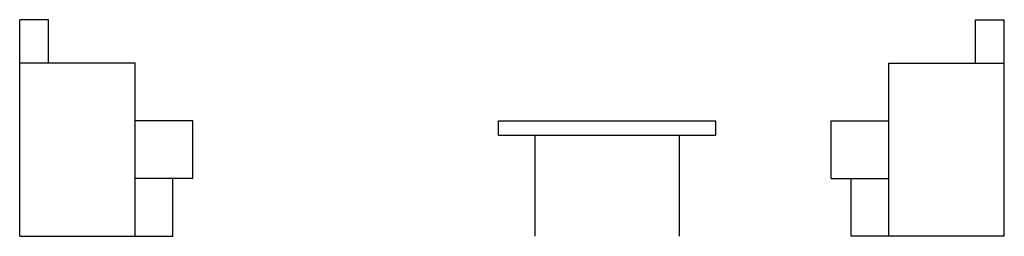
# Model space of a CAD drawing. Extents: x 149.23 to 152.64, y -37.98 to -37.23.
import ezdxf

# ---------------------------------------------------------------- set-up
doc = ezdxf.new("R2010")
doc.units = 0
doc.header["$LTSCALE"] = 0.7
doc.header["$MEASUREMENT"] = 0
doc.layers.add('MUEBLES', color=11, linetype='CONTINUOUS')
doc.layers.add('PISO', color=9, linetype='CONTINUOUS')

# ---------------------------------------------------------------- blocks, each defined once
blk = doc.blocks.new('SILLALZL')
at = {"layer": 'MUEBLES'}
for p, q in [((-0.1, 0.75), (0, 0.75)), ((-0.1, 0.6), (-0.1, 0.75)), ((0, 0), (0, 0.75)), ((-0.4, 0.6), (0, 0.6)), ((-0.4, 0), (-0.4, 0.6)), ((-0.6, 0.4), (-0.4, 0.4)), ((-0.6, 0.2), (-0.6, 0.4)), ((-0.6, 0.2), (-0.4, 0.2)), ((-0.5308, 0), (-0.5308, 0.2))]:
    blk.add_line(p, q, dxfattribs=at)
at = {"layer": 'PISO', "color": 4}
blk.add_line((0, 0), (-0.5308, 0), dxfattribs=at)

msp = doc.modelspace()

# ---------------------------------------------------------------- linework, layer by layer
at = {"layer": 'MUEBLES'}
for p, q in [((150.8855, -37.5827), (151.6381, -37.5827)), ((150.8855, -37.6327), (150.8855, -37.5827)), ((151.6381, -37.6327), (151.6381, -37.5827)), ((150.8855, -37.6327), (151.6381, -37.6327)), ((151.0118, -37.6327), (151.0118, -37.9827)), ((151.5118, -37.6327), (151.5118, -37.9827))]:
    msp.add_line(p, q, dxfattribs=at)

# ---------------------------------------------------------------- block references
at = {"layer": 'MUEBLES', "xscale": -1}
msp.add_blockref('SILLALZL', (149.2271, -37.9827), dxfattribs=at)
at = {"layer": 'MUEBLES'}
msp.add_blockref('SILLALZL', (152.638, -37.9827), dxfattribs=at)

doc.saveas('drawing.dxf')
